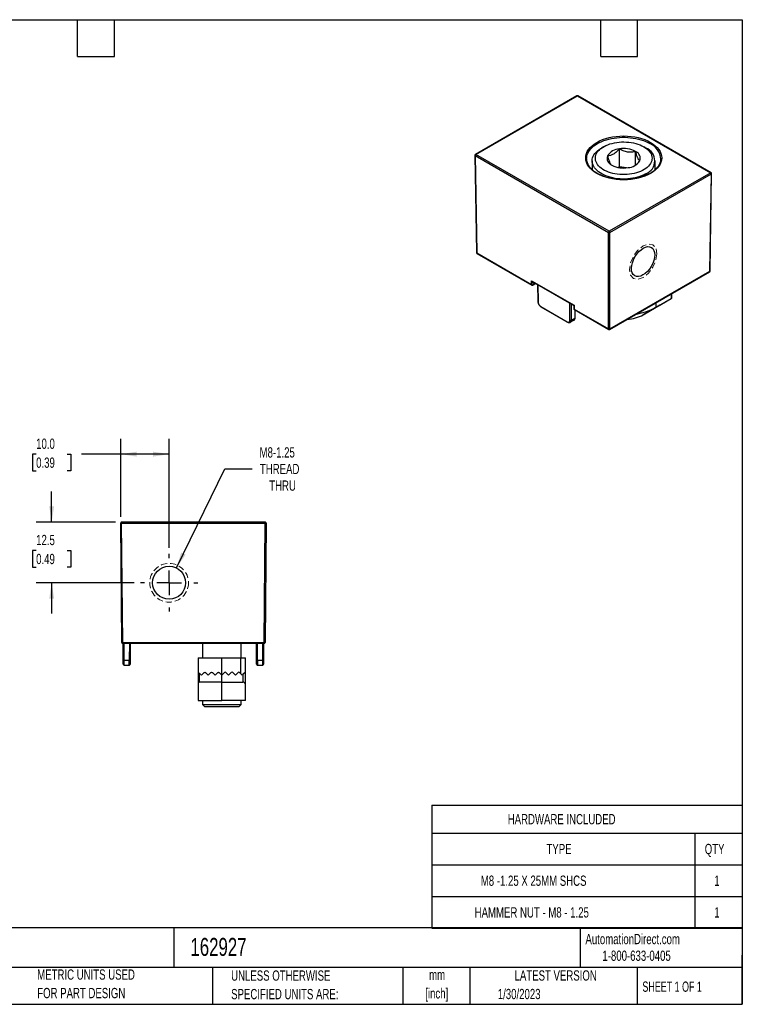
# Model space of a CAD drawing. Header units: millimetres. Extents: x 6 to 273, y 6 to 210.
# Tile 2 of 2: x 124 to 273, y 6 to 210. Entities that reach past the tile are written whole.
import ezdxf

# ---------------------------------------------------------------- set-up
doc = ezdxf.new("R2010")
doc.units = ezdxf.units.MM
doc.linetypes.add('CENTERX2', pattern=[20.32, 12.7, -2.54, 2.54, -2.54])
doc.linetypes.add('HIDDEN', pattern=[1.905, 1.27, -0.635])
doc.layers.add('CENTER', color=40, linetype='CENTERX2')
doc.layers.add('DIMENSIONS', color=140, linetype='Continuous', lineweight=25)
doc.layers.add('TEXT', color=140, linetype='Continuous', lineweight=25)
doc.styles.add('SLDTEXTSTYLE0', font='TXT', dxfattribs={"width": 0.7})
doc.styles.add('SLDTEXTSTYLE1', font='TXT', dxfattribs={"width": 0.65})
doc.dimstyles.new('SLDDIMSTYLE1', dxfattribs={"dimtxt": 2.158008, "dimasz": 3.302, "dimexe": 0, "dimexo": 0.0625, "dimgap": 0.539502, "dimtad": 0, "dimtih": 1, "dimtoh": 1, "dimrnd": 1e-09, "dimzin": 4, "dimdsep": 46, "dimtxsty": 'SLDTEXTSTYLE0', "dimsah": 1, "dimcen": 0.09, "dimadec": 0, "dimazin": 1, "dimtfac": 1, "dimtofl": 0, "dimtmove": 0, "dimatfit": 3, "dimfxl": 0, "dimfrac": 2, "dimtolj": 1, "dimtzin": 12, "dimarcsym": 0})
doc.dimstyles.new('SLDDIMSTYLE2', dxfattribs={"dimtxt": 2.158008, "dimasz": 3.302, "dimexe": 0, "dimexo": 0.0625, "dimgap": 0.539502, "dimtad": 0, "dimtih": 1, "dimtoh": 1, "dimrnd": 1e-09, "dimzin": 12, "dimdsep": 46, "dimtxsty": 'SLDTEXTSTYLE0', "dimsah": 1, "dimcen": 0.09, "dimadec": 0, "dimazin": 3, "dimtfac": 1, "dimtmove": 0, "dimatfit": 0, "dimfxl": 0, "dimfrac": 2, "dimtolj": 1, "dimtzin": 12, "dimarcsym": 0})
doc.dimstyles.new('SLDDIMSTYLE3', dxfattribs={"dimtxt": 2.158008, "dimasz": 3.302, "dimexe": 0, "dimexo": 0.0625, "dimgap": 0.539502, "dimtad": 0, "dimtih": 1, "dimtoh": 1, "dimrnd": 1e-09, "dimzin": 12, "dimdsep": 46, "dimtxsty": 'SLDTEXTSTYLE0', "dimsah": 1, "dimcen": 0, "dimadec": 0, "dimazin": 3, "dimtfac": 1, "dimtofl": 0, "dimtmove": 0, "dimatfit": 3, "dimfxl": 0, "dimfrac": 2, "dimtolj": 1, "dimtzin": 12, "dimarcsym": 0})

# ---------------------------------------------------------------- blocks, each defined once
blk = doc.blocks.new('SW_NOTE_0')
at = {"layer": 'TEXT', "color": 0, "char_height": 2.117, "attachment_point": 2, "style": 'SLDTEXTSTYLE0'}
for s, insert in [('mm', (2.84, 2.73)), ('[inch]', (2.76, -1.09))]:
    blk.add_mtext(s, dxfattribs=dict(at, insert=insert))
blk = doc.blocks.new('SW_NOTE_0_1')
at = {"layer": 'TEXT', "color": 0, "char_height": 2.1167, "attachment_point": 1, "style": 'SLDTEXTSTYLE0'}
for s, insert in [('UNLESS OTHERWISE', (0, 2.73)), ('SPECIFIED UNITS ARE:', (0, -1.09))]:
    blk.add_mtext(s, dxfattribs=dict(at, insert=insert))
blk = doc.blocks.new('SW_NOTE_0_5')
at = {"layer": 'TEXT', "color": 0, "char_height": 2.1167, "attachment_point": 1, "style": 'SLDTEXTSTYLE0'}
for s, insert in [('METRIC UNITS USED', (0, 2.73)), ('FOR PART DESIGN', (0, -1.09))]:
    blk.add_mtext(s, dxfattribs=dict(at, insert=insert))
blk = doc.blocks.new('SW_TABLEANNOTATION_0')
at = {"layer": 'TEXT', "color": 0}
for p, q in [((0, 0), (0, -5.76)), ((0, 0), (54.28, 0)), ((54.28, 0), (64.04, 0)), ((64.04, 0), (64.04, -5.76)), ((0, -5.76), (0, -12.3)), ((0, -5.76), (54.28, -5.76)), ((54.28, -5.76), (54.28, -12.3)), ((54.28, -5.76), (64.04, -5.76)), ((64.04, -5.76), (64.04, -12.3)), ((0, -12.3), (0, -18.85)), ((0, -12.3), (54.28, -12.3)), ((54.28, -12.3), (54.28, -18.85)), ((54.28, -12.3), (64.04, -12.3)), ((64.04, -12.3), (64.04, -18.85)), ((0, -18.85), (0, -25.39)), ((0, -18.85), (54.28, -18.85)), ((54.28, -18.85), (54.28, -25.39)), ((54.28, -18.85), (64.04, -18.85)), ((64.04, -18.85), (64.04, -25.39)), ((0, -25.39), (54.28, -25.39)), ((54.28, -25.39), (64.04, -25.39))]:
    blk.add_line(p, q, dxfattribs=at)
at = {"layer": 'TEXT', "color": 0, "attachment_point": 1, "style": 'SLDTEXTSTYLE0'}
for s, insert, char_height in [('HARDWARE INCLUDED', (15.67, -1.82), 2.1167), ('TYPE', (23.66, -7.98), 2.117), ('QTY', (56.31, -7.98), 2.117), ('M8 -1.25 X 25MM SHCS', (10.11, -14.52), 2.1167), ('1', (58.27, -14.52), 2.12), ('HAMMER NUT - M8 - 1.25', (8.85, -21.06), 2.1167), ('1', (58.27, -21.06), 2.12)]:
    blk.add_mtext(s, dxfattribs=dict(at, insert=insert, char_height=char_height))
blk = doc.blocks.new('_D_2')
at = {"layer": 'DIMENSIONS'}
for p, q in [((130.58, 105.85), (130.58, 112.2)), ((143.75, 105.85), (127.41, 105.85)), ((127.38, 100.01), (126.65, 100.01)), ((126.65, 100.01), (126.65, 96.59)), ((133.79, 100.01), (134.52, 100.01)), ((134.52, 100.01), (134.52, 96.59)), ((126.65, 96.59), (127.38, 96.59)), ((134.52, 96.59), (133.79, 96.59)), ((147.6, 93.35), (127.41, 93.35)), ((130.58, 93.35), (130.58, 87))]:
    blk.add_line(p, q, dxfattribs=at)
for points in [[(130.58, 105.85), (131.09, 109.15), (130.08, 109.15)], [(130.58, 93.35), (130.08, 90.05), (131.09, 90.05)]]:
    blk.add_solid(points, dxfattribs=at)
at = {"layer": 'DIMENSIONS', "char_height": 2.117, "attachment_point": 1, "style": 'SLDTEXTSTYLE0'}
for s, insert in [('12.5', (127.38, 103.23)), ('0.49', (127.38, 99.31))]:
    blk.add_mtext(s, dxfattribs=dict(at, insert=insert))
blk = doc.blocks.new('_D_3')
at = {"layer": 'DIMENSIONS'}
for p, q in [((144.82, 106.92), (144.82, 123.06)), ((154.81, 100.56), (154.81, 123.06)), ((127.38, 119.89), (126.65, 119.89)), ((126.65, 119.89), (126.65, 116.46)), ((133.79, 119.89), (134.52, 119.89)), ((134.52, 119.89), (134.52, 116.46)), ((144.82, 119.89), (136.72, 119.89)), ((154.81, 119.89), (144.82, 119.89)), ((126.65, 116.46), (127.38, 116.46)), ((134.52, 116.46), (133.79, 116.46))]:
    blk.add_line(p, q, dxfattribs=at)
for points in [[(144.82, 119.89), (148.12, 119.38), (148.12, 120.4)], [(154.81, 119.89), (151.51, 120.4), (151.51, 119.38)]]:
    blk.add_solid(points, dxfattribs=at)
at = {"layer": 'DIMENSIONS', "char_height": 2.117, "attachment_point": 1, "style": 'SLDTEXTSTYLE0'}
for s, insert in [('10.0', (127.38, 123.1)), ('0.39', (127.38, 119.19))]:
    blk.add_mtext(s, dxfattribs=dict(at, insert=insert))
blk = doc.blocks.new('_D_4')
at = {"layer": 'DIMENSIONS'}
for p, q in [((156.31, 96.4), (166.32, 116.87)), ((166.32, 116.87), (171.96, 116.87))]:
    blk.add_line(p, q, dxfattribs=at)
blk.add_solid([(156.31, 96.4), (158.21, 99.14), (157.3, 99.59)], dxfattribs=at)
at = {"layer": 'DIMENSIONS', "char_height": 2.117, "attachment_point": 1, "style": 'SLDTEXTSTYLE0'}
for s, insert in [('M8-1.25', (173.47, 121.31)), ('THREAD', (173.54, 117.89)), ('THRU', (175.46, 114.46))]:
    blk.add_mtext(s, dxfattribs=dict(at, insert=insert))
blk = doc.blocks.new('SW_CENTERMARKSYMBOL_0')
at = {"layer": 'CENTER', "color": 0}
for p, q in [((0, 5.08), (0, 5.94)), ((0, 0), (0, 2.54)), ((-5.08, 0), (-5.94, 0)), ((0, 0), (-2.54, 0)), ((0, 0), (0, -2.54)), ((0, 0), (2.54, 0)), ((5.08, 0), (5.94, 0)), ((0, -5.08), (0, -5.94))]:
    blk.add_line(p, q, dxfattribs=at)

msp = doc.modelspace()

# ---------------------------------------------------------------- linework, layer by layer
for p, q in [((238.921, 193.845), (217.993, 181.763)), ((218.093, 181.753), (239.021, 193.835)), ((239.021, 193.835), (266.525, 177.957)), ((266.625, 177.967), (239.121, 193.845)), ((244.444, 183.333), (243.984, 183.067)), ((253.178, 183.067), (252.719, 183.333)), ((217.893, 181.587), (218.197, 161.5)), ((217.952, 181.507), (245.456, 165.629)), ((217.952, 181.507), (218.256, 161.42)), ((245.597, 165.876), (218.093, 181.753)), ((247.685, 179.202), (247.685, 182.877)), ((251.031, 179.567), (251.031, 182.359)), ((240.957, 180.694), (240.944, 180.812)), ((242.081, 180.414), (242.081, 178.609)), ((247.685, 179.202), (247.435, 179.058)), ((249.163, 178.974), (247.685, 179.202)), ((255.081, 178.611), (255.081, 180.414)), ((256.219, 180.812), (256.213, 180.755)), ((266.525, 177.957), (245.597, 165.876)), ((245.739, 165.629), (266.667, 177.711)), ((266.363, 157.624), (266.667, 177.711)), ((266.422, 157.704), (266.725, 177.791)), ((245.456, 145.718), (245.456, 165.629)), ((245.739, 145.718), (245.739, 165.629)), ((218.256, 161.42), (229.593, 154.875)), ((218.297, 161.33), (229.634, 154.785)), ((245.697, 145.628), (266.322, 157.534)), ((245.739, 145.718), (266.363, 157.624)), ((229.587, 155.688), (238.355, 150.626)), ((229.593, 154.875), (229.587, 155.688)), ((229.727, 155.541), (238.297, 150.593)), ((229.834, 154.785), (230.435, 155.132)), ((229.876, 154.877), (229.871, 155.458)), ((230.377, 155.166), (229.876, 154.877)), ((230.798, 154.922), (230.851, 151.432)), ((230.856, 154.889), (230.91, 151.352)), ((258.375, 152.946), (258.375, 151.979)), ((258.521, 152.063), (258.521, 153.031)), ((231.48, 150.38), (236.94, 147.229)), ((237.501, 147.547), (237.501, 151.053)), ((237.784, 147.547), (237.784, 150.89)), ((238.297, 150.593), (238.303, 149.895)), ((238.355, 150.626), (238.361, 149.813)), ((256.041, 150.631), (252.612, 148.651)), ((255.299, 150.203), (258.375, 151.979)), ((255.299, 150.203), (255.299, 151.17)), ((256.041, 150.631), (258.375, 151.979)), ((231.522, 150.29), (236.982, 147.138)), ((238.361, 149.813), (245.456, 145.718)), ((238.403, 149.723), (245.497, 145.628)), ((238.531, 149.649), (238.506, 147.964)), ((238.565, 148.044), (238.588, 149.616)), ((251.215, 148.812), (251.215, 148.813)), ((252.612, 148.651), (255.299, 150.203)), ((237.574, 147.094), (238.302, 147.515)), ((237.784, 147.547), (238.506, 147.964)), ((145.015, 105.848), (145.015, 105.648)), ((174.612, 105.848), (145.015, 105.848)), ((174.612, 105.648), (174.612, 105.848)), ((145.03, 81.046), (144.815, 105.646)), ((145.015, 105.646), (145.015, 105.648)), ((145.015, 105.646), (174.612, 105.646)), ((145.23, 81.046), (145.015, 105.646)), ((174.397, 81.046), (174.612, 105.646)), ((174.812, 105.646), (174.597, 81.046)), ((174.612, 105.648), (174.612, 105.646)), ((145.23, 81.046), (174.397, 81.046)), ((145.23, 80.848), (145.23, 81.046)), ((145.23, 80.848), (174.397, 80.848)), ((145.353, 77.339), (145.322, 80.848)), ((145.553, 77.339), (145.522, 80.848)), ((146.605, 80.848), (146.574, 77.339)), ((146.805, 80.848), (146.774, 77.339)), ((161.683, 80.848), (161.683, 77.848)), ((169.683, 77.848), (169.683, 80.848)), ((172.853, 77.339), (172.822, 80.848)), ((173.053, 77.339), (173.022, 80.848)), ((174.105, 80.848), (174.074, 77.339)), ((174.305, 80.848), (174.274, 77.339)), ((174.397, 80.848), (174.397, 81.046)), ((145.553, 77.339), (146.574, 77.339)), ((160.833, 77.848), (165.683, 77.848)), ((160.833, 77.848), (160.833, 74.898)), ((165.683, 74.248), (165.683, 77.848)), ((165.683, 77.848), (169.533, 77.848)), ((169.533, 77.848), (169.533, 74.598)), ((169.533, 77.848), (170.533, 77.848)), ((170.533, 74.898), (170.533, 77.848)), ((173.053, 77.339), (174.074, 77.339)), ((145.56, 76.348), (146.567, 76.348)), ((146.567, 76.348), (146.568, 76.385)), ((173.06, 76.348), (174.067, 76.348)), ((174.068, 76.385), (174.067, 76.348)), ((160.833, 74.898), (160.833, 72.6)), ((161.092, 74.64), (160.833, 74.898)), ((161.092, 72.848), (161.092, 74.64)), ((162.042, 74.807), (161.483, 74.248)), ((162.883, 74.248), (162.325, 74.807)), ((163.442, 74.807), (162.883, 74.248)), ((164.283, 74.248), (163.725, 74.807)), ((164.842, 74.807), (164.283, 74.248)), ((165.683, 74.248), (165.125, 74.807)), ((166.242, 74.807), (165.683, 74.248)), ((165.683, 72.848), (165.683, 74.248)), ((167.083, 74.248), (166.525, 74.807)), ((167.642, 74.807), (167.083, 74.248)), ((168.483, 74.248), (167.925, 74.807)), ((169.042, 74.807), (168.483, 74.248)), ((169.883, 74.248), (169.325, 74.807)), ((169.883, 74.248), (170.033, 74.398)), ((170.533, 74.898), (170.033, 74.398)), ((170.033, 74.398), (170.033, 72.848)), ((170.533, 72.348), (170.533, 74.898)), ((165.683, 72.848), (161.092, 72.848)), ((165.683, 69.048), (165.683, 72.848)), ((165.683, 72.848), (170.033, 72.848)), ((170.533, 69.048), (170.533, 72.348)), ((160.833, 69.048), (165.683, 69.048)), ((161.683, 69.048), (161.683, 68.256)), ((161.683, 68.256), (162.191, 67.748)), ((161.683, 68.256), (169.683, 68.256)), ((165.683, 67.748), (162.191, 67.748)), ((170.533, 69.048), (165.683, 69.048)), ((169.175, 67.748), (165.683, 67.748)), ((169.175, 67.748), (169.683, 68.256)), ((169.683, 68.256), (169.683, 69.048))]:
    msp.add_line(p, q)
at = {"flags": 128}
for points in [[(240.944, 180.812), (240.949, 181.031), (240.991, 181.36), (241.077, 181.686), (241.204, 182.008), (241.372, 182.323), (241.581, 182.63), (241.828, 182.927), (242.114, 183.212), (242.436, 183.485), (242.792, 183.742), (243.18, 183.984), (243.599, 184.208), (244.046, 184.414), (244.518, 184.6), (245.012, 184.765), (245.527, 184.908), (246.059, 185.028), (246.604, 185.125), (247.161, 185.199), (247.726, 185.248), (248.296, 185.273), (248.867, 185.273), (249.436, 185.248), (250.001, 185.199), (250.558, 185.125), (251.104, 185.028), (251.636, 184.908), (252.15, 184.765), (252.645, 184.6), (253.117, 184.414), (253.563, 184.208), (253.982, 183.984)], [(253.178, 177.761), (252.788, 177.554), (252.37, 177.365), (251.927, 177.197), (251.461, 177.05), (250.977, 176.926), (250.476, 176.825), (249.963, 176.748), (249.441, 176.695), (248.913, 176.667), (248.382, 176.664), (247.854, 176.686), (247.329, 176.732), (246.814, 176.803), (246.31, 176.899), (245.821, 177.017), (245.35, 177.158), (244.901, 177.321), (244.477, 177.505), (244.08, 177.707), (243.713, 177.928), (243.378, 178.166), (243.078, 178.418), (242.814, 178.684), (242.589, 178.961), (242.404, 179.248), (242.259, 179.542), (242.157, 179.842), (242.098, 180.147), (242.082, 180.453), (242.109, 180.758), (242.179, 181.062), (242.292, 181.361), (242.446, 181.654), (242.641, 181.938), (242.876, 182.213), (243.149, 182.475), (243.458, 182.724), (243.801, 182.957), (243.984, 183.067)], [(252.718, 183.333), (253.058, 183.119), (253.365, 182.889), (253.637, 182.644), (253.871, 182.387), (254.066, 182.119), (254.221, 181.843), (254.334, 181.559), (254.404, 181.272), (254.431, 180.981), (254.415, 180.691), (254.355, 180.402), (254.253, 180.118), (254.109, 179.84), (253.924, 179.569), (253.699, 179.309), (253.437, 179.061), (253.138, 178.827), (252.806, 178.609), (252.442, 178.408), (252.05, 178.226), (251.633, 178.064), (251.192, 177.923), (250.733, 177.805), (250.257, 177.709), (249.769, 177.638), (249.272, 177.592), (248.77, 177.57), (248.267, 177.573), (247.766, 177.601), (247.271, 177.654), (246.786, 177.731), (246.314, 177.832), (245.858, 177.956), (245.423, 178.102), (245.012, 178.27), (244.627, 178.457), (244.271, 178.662), (243.947, 178.884), (243.657, 179.122), (243.404, 179.373), (243.189, 179.636), (243.014, 179.908), (242.88, 180.189), (242.788, 180.474), (242.74, 180.764), (242.734, 181.054), (242.772, 181.344), (242.853, 181.631), (242.976, 181.912), (243.141, 182.187), (243.346, 182.452), (243.59, 182.707), (243.871, 182.948), (244.187, 183.174), (244.535, 183.384), (244.913, 183.576), (245.318, 183.748), (245.748, 183.9), (246.198, 184.029), (246.666, 184.136), (247.148, 184.219), (247.641, 184.278), (248.141, 184.313), (248.644, 184.322), (249.147, 184.306), (249.645, 184.266), (250.136, 184.201), (250.615, 184.112), (251.079, 183.999), (251.524, 183.864), (251.948, 183.707), (252.347, 183.53), (252.718, 183.333)], [(240.95, 180.687), (240.949, 180.701), (240.944, 180.812)], [(172.86, 76.546), (172.864, 76.507), (172.874, 76.473)]]:
    msp.add_lwpolyline(points, dxfattribs=at)
at = {"color": 7, "linetype": 'HIDDEN', "lineweight": 18, "flags": 128}
msp.add_lwpolyline([(255.441, 161.251), (255.225, 159.877), (254.612, 158.464), (253.695, 157.226), (252.612, 156.352), (251.53, 155.976), (250.612, 156.155), (249.999, 156.86), (249.784, 157.986), (249.999, 159.36), (250.612, 160.774), (251.53, 162.011), (252.612, 162.885), (253.695, 163.261), (254.612, 163.083), (255.225, 162.377), (255.441, 161.251)], dxfattribs=at)
at = {"color": 7, "linetype": 'HIDDEN', "lineweight": 18}
msp.add_circle((154.813, 93.348), 4, dxfattribs=at)
msp.add_circle((154.813, 93.348), 3.4)
for centre, radius, start, end in [((238.963, 193.753), 0.101, 54.35177, 114.33777), ((239.08, 193.753), 0.101, 65.69288, 125.61758), ((248.592, 177.665), 5.29, 62.54331, 99.87062), ((252.161, 180.414), 2.841, 290.96198, 69.02189), ((252.508, 180.577), 3.712, 2.67482, 66.61032), ((217.992, 181.598), 0.0997, 186.36384, 246.01805), ((218.259, 181.494), 0.307, 122.60548, 177.39452), ((218.139, 181.508), 0.187, 179.99952, 180.43441), ((218.035, 181.672), 0.1, 54.34598, 114.4041), ((246.666, 180.953), 1.519, 160.38914, 249.40778), ((247.89, 179.693), 3.191, 93.68771, 146.30691), ((250.497, 180.937), 1.519, 340.38914, 69.40778), ((248.571, 184.225), 5.29, 242.54331, 279.87062), ((249.273, 182.198), 3.191, 273.68771, 326.30691), ((266.584, 177.875), 0.101, 65.72102, 125.64308), ((266.36, 177.698), 0.307, 2.60548, 57.39452), ((266.626, 177.802), 0.0997, 293.98195, 353.63616), ((266.479, 177.712), 0.187, 359.56559, 0.00048), ((245.763, 165.617), 0.307, 122.58058, 177.70812), ((245.597, 165.897), 0.303, 242.16342, 297.83658), ((245.432, 165.617), 0.307, 2.60548, 57.39452), ((245.551, 165.631), 0.187, 359.56559, 0.00048), ((218.296, 161.511), 0.0997, 186.36384, 246.01805), ((218.355, 161.411), 0.0998, 174.88317, 234.47604), ((266.264, 157.615), 0.0998, 305.52396, 5.11683), ((266.322, 157.715), 0.0997, 293.98195, 353.63616), ((229.733, 155.146), 0.305, 242.67333, 297.9028), ((229.692, 154.866), 0.0998, 174.88202, 234.48941), ((229.778, 154.866), 0.0985, 304.9098, 6.30832), ((230.95, 151.443), 0.0997, 186.36384, 246.01805), ((231.58, 150.372), 0.0998, 174.88317, 234.47604), ((238.403, 149.905), 0.101, 185.88614, 245.49754), ((238.461, 149.805), 0.0998, 174.88317, 234.47604), ((248.842, 155.652), 7.951, 273.39522, 298.30316), ((249.366, 160.927), 12.256, 278.67751, 298.95092), ((237.04, 147.22), 0.0998, 174.88497, 234.45514), ((237.642, 147.814), 0.303, 242.16342, 297.83658), ((238.465, 148.055), 0.0997, 293.98195, 353.63616), ((245.597, 145.985), 0.303, 242.16342, 297.83658), ((245.555, 145.709), 0.0998, 174.88202, 234.48941), ((245.639, 145.709), 0.0998, 305.42057, 5.12571), ((145.015, 105.648), 0.2, 90, 180.5), ((174.612, 105.648), 0.2, 359.5, 90), ((144.915, 111.376), 5.731, 269.0002, 270.9998), ((174.712, 111.376), 5.731, 269.0002, 270.9998), ((145.13, 86.776), 5.731, 269.0002, 270.9998), ((145.23, 81.048), 0.2, 180.5, 270), ((174.497, 86.776), 5.731, 269.0002, 270.9998), ((174.397, 81.048), 0.2, 270, 359.5), ((145.453, 83.069), 5.731, 269.0002, 270.9998), ((146.674, 83.069), 5.731, 269.0002, 270.9998), ((172.953, 83.069), 5.731, 269.0002, 270.9998), ((174.174, 83.069), 5.731, 269.0002, 270.9998), ((145.56, 76.548), 0.2, 180.5, 220.86694), ((145.56, 76.548), 0.2, 236.24994, 270), ((146.567, 76.548), 0.2, 270, 303.75006), ((146.567, 76.548), 0.2, 319.13306, 359.5), ((173.06, 76.548), 0.2, 221.90877, 270), ((174.067, 76.548), 0.2, 270, 303.75006), ((174.067, 76.548), 0.2, 319.13306, 359.5), ((166.383, 74.665), 0.2, 45, 135), ((167.783, 74.665), 0.2, 45, 135), ((169.183, 74.665), 0.2, 45, 135), ((170.033, 72.348), 0.5, 0, 90)]:
    msp.add_arc(centre, radius, start, end)
msp.add_ellipse((252.591, 159.631), major_axis=(1.722, 2.932), ratio=0.572322)
for centre, major_axis, ratio, start_param, end_param in [((229.728, 155.771), (-0.142, 0.244), 0.5798482, 1.5729186, 2.3496714), ((238.496, 150.709), (0.199, 0.116), 0.0037081, 3.1437149, 3.9204677), ((258.021, 151.775), (0.5, 0.289), 0.0000704, 5.4977465, 7.0685428)]:
    msp.add_ellipse(centre, major_axis=major_axis, ratio=ratio, start_param=start_param, end_param=end_param)
for points, knots in [([(239.121, 193.844), (239.119, 193.846), (239.101, 193.858), (239.058, 193.871), (238.993, 193.872), (238.943, 193.862), (238.923, 193.845), (238.922, 193.844)], [0, 0, 0, 0, 0.03203733, 0.31578986, 0.63001618, 0.97089314, 1, 1, 1, 1]), ([(243.039, 177.827), (241.569, 178.676), (240.743, 179.827), (240.743, 182.227), (241.569, 183.378), (244.509, 185.075), (246.503, 185.552), (250.66, 185.552), (252.654, 185.075), (254.124, 184.226)], [0, 0, 0, 0, 0.25, 0.25, 0.5, 0.5, 0.75, 0.75, 1, 1, 1, 1]), ([(254.124, 184.226), (255.593, 183.378), (256.419, 182.227), (256.419, 179.827), (255.593, 178.676), (252.654, 176.979), (250.66, 176.502), (246.503, 176.502), (244.509, 176.979), (243.039, 177.827)], [0, 0, 0, 0, 0.25, 0.25, 0.5, 0.5, 0.75, 0.75, 1, 1, 1, 1]), ([(217.994, 181.762), (217.975, 181.749), (217.936, 181.722), (217.903, 181.659), (217.89, 181.612), (217.894, 181.588), (217.894, 181.587)], [0, 0, 0, 0, 0.32526337, 0.66210648, 0.98712396, 1, 1, 1, 1]), ([(247.685, 182.877), (247.493, 182.656), (247.298, 182.449), (246.994, 182.173), (246.89, 182.086), (246.68, 181.928), (246.571, 181.855), (246.251, 181.669), (246.04, 181.585), (245.626, 181.482), (245.428, 181.463), (245.235, 181.463)], [0, 0, 0, 0, 0.25, 0.25, 0.375, 0.375, 0.5, 0.5, 0.75, 0.75, 1, 1, 1, 1]), ([(245.235, 181.463), (245.305, 181.201), (245.377, 180.953), (245.488, 180.613), (245.526, 180.504), (245.603, 180.302), (245.643, 180.206), (245.76, 179.952), (245.837, 179.824), (245.989, 179.633), (246.061, 179.572), (246.132, 179.531)], [0, 0, 0, 0, 0.25, 0.25, 0.375, 0.375, 0.5, 0.5, 0.75, 0.75, 1, 1, 1, 1]), ([(251.031, 182.359), (250.769, 182.289), (250.502, 182.237), (250.087, 182.2), (249.946, 182.195), (249.658, 182.203), (249.51, 182.216), (249.072, 182.283), (248.785, 182.365), (248.218, 182.588), (247.948, 182.725), (247.685, 182.877)], [0, 0, 0, 0, 0.25, 0.25, 0.375, 0.375, 0.5, 0.5, 0.75, 0.75, 1, 1, 1, 1]), ([(251.927, 180.428), (251.857, 180.468), (251.786, 180.528), (251.674, 180.667), (251.637, 180.722), (251.56, 180.851), (251.52, 180.927), (251.402, 181.179), (251.326, 181.382), (251.174, 181.845), (251.101, 182.096), (251.031, 182.359)], [0, 0, 0, 0, 0.25, 0.25, 0.375, 0.375, 0.5, 0.5, 0.75, 0.75, 1, 1, 1, 1]), ([(256.213, 180.755), (256.206, 180.652), (256.192, 180.443), (256.117, 180.143), (255.997, 179.815), (255.817, 179.469), (255.557, 179.096), (255.232, 178.733), (254.84, 178.383), (254.393, 178.056), (253.949, 177.788), (253.553, 177.584), (253.22, 177.432), (252.885, 177.293), (252.508, 177.155), (252.013, 176.998), (251.376, 176.833), (250.678, 176.699), (249.994, 176.609), (249.373, 176.557), (248.654, 176.531), (247.857, 176.548), (247.001, 176.624), (246.2, 176.747), (245.507, 176.901), (244.927, 177.065), (244.467, 177.221), (244.092, 177.368), (243.802, 177.495), (243.53, 177.625), (243.219, 177.788), (242.825, 178.022), (242.396, 178.324), (242.031, 178.639), (241.748, 178.934), (241.534, 179.196), (241.358, 179.458), (241.206, 179.734), (241.078, 180.041), (240.982, 180.367), (240.965, 180.592), (240.957, 180.694)], [0, 0, 0, 0, 0.0244345, 0.049428, 0.0705241, 0.1003774, 0.1305983, 0.1612283, 0.1923685, 0.2240253, 0.2540358, 0.2746026, 0.2920813, 0.3082323, 0.3270979, 0.3488375, 0.3800499, 0.4157515, 0.4420551, 0.4690244, 0.4953073, 0.5334297, 0.5700028, 0.6050233, 0.6384884, 0.6641337, 0.6871544, 0.7063637, 0.7217635, 0.7335923, 0.7513626, 0.7755922, 0.806082, 0.8384971, 0.8601597, 0.8818605, 0.9037939, 0.9235984, 0.9477647, 0.9762856, 1, 1, 1, 1]), ([(250.954, 179.505), (251.083, 179.605), (251.317, 179.785), (251.64, 180.105), (251.831, 180.32), (251.927, 180.428)], [0, 0, 0, 0, 0.3828884, 0.6900309, 1, 1, 1, 1]), ([(266.725, 177.791), (266.725, 177.794), (266.726, 177.817), (266.716, 177.862), (266.685, 177.919), (266.651, 177.956), (266.627, 177.965), (266.625, 177.966)], [0, 0, 0, 0, 0.0456787, 0.3252584, 0.6348637, 0.9707277, 1, 1, 1, 1]), ([(218.197, 161.5), (218.198, 161.484), (218.201, 161.45), (218.216, 161.42), (218.224, 161.403)], [0, 0, 0, 0, 0.46536519, 1, 1, 1, 1]), ([(218.224, 161.403), (218.239, 161.382), (218.259, 161.353), (218.289, 161.335), (218.297, 161.33)], [0, 0, 0, 0, 0.7259288, 1, 1, 1, 1]), ([(266.321, 157.534), (266.34, 157.548), (266.379, 157.575), (266.414, 157.637), (266.419, 157.682), (266.421, 157.704)], [0, 0, 0, 0, 0.3353462, 0.6820943, 1, 1, 1, 1]), ([(229.635, 154.785), (229.636, 154.784), (229.655, 154.772), (229.698, 154.759), (229.763, 154.758), (229.812, 154.768), (229.832, 154.785), (229.834, 154.786)], [0, 0, 0, 0, 0.03223993, 0.31593307, 0.63009362, 0.97089923, 1, 1, 1, 1]), ([(230.851, 151.432), (230.863, 151.326), (230.886, 151.115), (231.041, 150.775), (231.262, 150.475), (231.435, 150.352), (231.522, 150.29)], [0, 0, 0, 0, 0.2501731, 0.5000034, 0.7498399, 1, 1, 1, 1]), ([(230.91, 151.352), (230.912, 151.181), (230.975, 150.978), (231.186, 150.619), (231.333, 150.466), (231.48, 150.38)], [0, 0, 0, 0, 0.5, 0.5, 1, 1, 1, 1]), ([(238.303, 149.895), (238.304, 149.879), (238.306, 149.844), (238.321, 149.813), (238.329, 149.796)], [0, 0, 0, 0, 0.47267991, 1, 1, 1, 1]), ([(238.329, 149.796), (238.344, 149.775), (238.365, 149.747), (238.395, 149.729), (238.403, 149.724)], [0, 0, 0, 0, 0.72592876, 1, 1, 1, 1]), ([(236.94, 147.229), (237.088, 147.143), (237.233, 147.128), (237.441, 147.246), (237.501, 147.378), (237.501, 147.547)], [0, 0, 0, 0, 0.5, 0.5, 1, 1, 1, 1]), ([(236.982, 147.138), (237.034, 147.112), (237.138, 147.06), (237.298, 147.032), (237.451, 147.039), (237.537, 147.078), (237.58, 147.098)], [0, 0, 0, 0, 0.2442834, 0.4936175, 0.7461695, 1, 1, 1, 1]), ([(237.577, 147.096), (237.636, 147.145), (237.754, 147.243), (237.774, 147.445), (237.784, 147.547)], [0, 0, 0, 0, 0.4997828, 1, 1, 1, 1]), ([(238.295, 147.511), (238.334, 147.538), (238.411, 147.593), (238.495, 147.72), (238.552, 147.87), (238.56, 147.986), (238.565, 148.044)], [0, 0, 0, 0, 0.25357, 0.5059752, 0.7553744, 1, 1, 1, 1]), ([(238.296, 147.512), (238.355, 147.561), (238.474, 147.66), (238.495, 147.862), (238.506, 147.964)], [0, 0, 0, 0, 0.4972778, 1, 1, 1, 1]), ([(245.498, 145.628), (245.499, 145.627), (245.518, 145.615), (245.561, 145.601), (245.626, 145.6), (245.675, 145.611), (245.695, 145.627), (245.697, 145.628)], [0, 0, 0, 0, 0.03223993, 0.31593307, 0.63009362, 0.97089923, 1, 1, 1, 1]), ([(145.36, 76.546), (145.36, 76.546), (145.359, 76.631), (145.356, 76.925), (145.354, 77.13), (145.353, 77.339)], [0, 0, 0, 0, 0.5, 0.5, 1, 1, 1, 1]), ([(145.56, 76.348), (145.559, 76.349), (145.559, 76.351), (145.559, 76.367), (145.558, 76.395), (145.558, 76.437), (145.557, 76.494), (145.557, 76.567), (145.556, 76.656), (145.556, 76.764), (145.555, 76.888), (145.554, 77.027), (145.553, 77.179), (145.553, 77.285), (145.553, 77.339)], [0, 0, 0, 0, 0.06276291, 0.12920552, 0.19937338, 0.27328086, 0.3509218, 0.43230271, 0.51749884, 0.60641676, 0.69908231, 0.7955499, 0.89582356, 1, 1, 1, 1]), ([(146.568, 76.385), (146.568, 76.394), (146.569, 76.421), (146.57, 76.624), (146.572, 76.948), (146.573, 77.209), (146.574, 77.339)], [0, 0, 0, 0, 0.14469586, 0.42979724, 0.71489862, 1, 1, 1, 1]), ([(146.774, 77.339), (146.772, 77.13), (146.77, 76.925), (146.768, 76.631), (146.767, 76.546), (146.767, 76.546)], [0, 0, 0, 0, 0.5, 0.5, 1, 1, 1, 1]), ([(172.86, 76.546), (172.86, 76.546), (172.859, 76.631), (172.856, 76.925), (172.854, 77.13), (172.853, 77.339)], [0, 0, 0, 0, 0.5, 0.5, 1, 1, 1, 1]), ([(173.053, 77.339), (173.054, 77.079), (173.055, 76.821), (173.057, 76.455), (173.058, 76.348), (173.06, 76.348)], [0, 0, 0, 0, 0.5, 0.5, 1, 1, 1, 1]), ([(174.074, 77.339), (174.073, 77.209), (174.072, 76.948), (174.07, 76.624), (174.069, 76.421), (174.068, 76.394), (174.068, 76.385)], [0, 0, 0, 0, 0.2851014, 0.5702028, 0.8553041, 1, 1, 1, 1]), ([(174.274, 77.339), (174.272, 77.13), (174.27, 76.925), (174.268, 76.631), (174.267, 76.546), (174.267, 76.546)], [0, 0, 0, 0, 0.5, 0.5, 1, 1, 1, 1]), ([(145.374, 76.473), (145.383, 76.455), (145.402, 76.419), (145.449, 76.382), (145.504, 76.363), (145.541, 76.366), (145.559, 76.368)], [0, 0, 0, 0, 0.2478368, 0.502534, 0.755675, 1, 1, 1, 1]), ([(146.567, 76.368), (146.585, 76.366), (146.623, 76.363), (146.677, 76.382), (146.724, 76.419), (146.743, 76.455), (146.752, 76.473)], [0, 0, 0, 0, 0.244325, 0.497466, 0.7521632, 1, 1, 1, 1]), ([(172.874, 76.473), (172.883, 76.455), (172.902, 76.419), (172.949, 76.382), (173.004, 76.363), (173.041, 76.366), (173.059, 76.368)], [0, 0, 0, 0, 0.2478368, 0.502534, 0.755675, 1, 1, 1, 1]), ([(174.067, 76.368), (174.085, 76.366), (174.123, 76.363), (174.177, 76.382), (174.224, 76.419), (174.243, 76.455), (174.252, 76.473)], [0, 0, 0, 0, 0.244325, 0.497466, 0.7521632, 1, 1, 1, 1]), ([(161.483, 74.248), (161.417, 74.314), (161.286, 74.445), (161.156, 74.575), (161.092, 74.64)], [0, 0, 0, 0, 0.5050472, 1, 1, 1, 1]), ([(162.042, 74.807), (162.08, 74.845), (162.131, 74.865), (162.235, 74.865), (162.286, 74.845), (162.325, 74.807)], [0, 0, 0, 0, 0.5, 0.5, 1, 1, 1, 1]), ([(163.442, 74.807), (163.479, 74.844), (163.531, 74.865), (163.636, 74.865), (163.687, 74.844), (163.725, 74.807)], [0, 0, 0, 0, 0.5, 0.5, 1, 1, 1, 1]), ([(164.842, 74.807), (164.879, 74.844), (164.931, 74.865), (165.035, 74.865), (165.087, 74.844), (165.125, 74.807)], [0, 0, 0, 0, 0.5, 0.5, 1, 1, 1, 1]), ([(161.092, 72.848), (161.003, 72.848), (160.934, 72.818), (160.85, 72.725), (160.833, 72.665), (160.833, 72.6)], [0, 0, 0, 0, 0.5, 0.5, 1, 1, 1, 1]), ([(160.833, 72.6), (160.833, 71.945), (160.833, 71.306), (160.833, 70.398), (160.833, 70.105), (160.833, 69.548), (160.833, 69.285), (160.833, 69.048)], [0, 0, 0, 0, 0.5, 0.5, 0.75, 0.75, 1, 1, 1, 1])]:
    msp.add_open_spline(points, degree=3, knots=knots)
at = {"layer": 'TEXT'}
for p, q in [((6.35, 209.55), (273.05, 209.55)), ((135.89, 201.93), (135.89, 209.55)), ((143.51, 201.93), (143.51, 209.55)), ((243.84, 201.93), (243.84, 209.55)), ((251.46, 201.93), (251.46, 209.55)), ((273.05, 209.55), (273.05, 6.35)), ((135.89, 201.93), (143.51, 201.93)), ((243.84, 201.93), (251.46, 201.93)), ((273.05, 22.126), (6.35, 22.126)), ((155.759, 22.126), (155.759, 13.97)), ((239.575, 22.126), (239.575, 13.97)), ((273.05, 6.35), (273.05, 16.51)), ((273.05, 13.97), (6.35, 13.97)), ((163.78, 13.97), (163.78, 6.35)), ((203.024, 13.97), (203.024, 6.35)), ((216.812, 13.97), (216.812, 6.35)), ((251.349, 13.97), (251.349, 6.35)), ((6.35, 6.35), (273.05, 6.35))]:
    msp.add_line(p, q, dxfattribs=at)

# ---------------------------------------------------------------- block references
at = {"layer": 'CENTER'}
msp.add_blockref('SW_CENTERMARKSYMBOL_0', (154.813, 93.348), dxfattribs=at)
at = {"layer": 'TEXT'}
for name, p in [('SW_TABLEANNOTATION_0', (208.993, 47.438)), ('SW_NOTE_0_5', (127.604, 10.822)), ('SW_NOTE_0_1', (167.608, 10.606)), ('SW_NOTE_0', (207.255, 10.756))]:
    msp.add_blockref(name, p, dxfattribs=at)

# ---------------------------------------------------------------- texts
for s, insert, char_height, attachment_point, style in [('AutomationDirect.com', (240.695, 20.877), 2.11667, 1, 'SLDTEXTSTYLE0'), ('162927', (159.208, 20.05), 3.7042, 1, 'SLDTEXTSTYLE0'), ('1-800-633-0405', (244.192, 17.437), 2.11667, 1, 'SLDTEXTSTYLE0'), ('LATEST VERSION', (234.552, 13.364), 2.11667, 2, 'SLDTEXTSTYLE0'), ('SHEET 1 OF 1', (252.441, 11.051), 2.11667, 1, 'SLDTEXTSTYLE1'), ('1/30/2023', (222.613, 9.532), 2.1167, 1, 'SLDTEXTSTYLE0')]:
    msp.add_mtext(s, dxfattribs=dict(at, insert=insert, char_height=char_height, attachment_point=attachment_point, style=style))

# ---------------------------------------------------------------- dimensions: what is measured, and where the dimension line sits
at = {"layer": 'DIMENSIONS'}
dim = msp.add_linear_dim(base=(144.815, 119.889), p1=(154.813, 99.288), p2=(144.815, 105.646), dimstyle='SLDDIMSTYLE1', dxfattribs=at)
dim.commit()
dim.dimension.update_dxf_attribs({"geometry": '_D_3', "text_midpoint": (130.585, 119.889), "dimtype": 160})
dim = msp.add_diameter_dim_2p(p1=(153.319, 90.294), p2=(156.307, 96.402), text='M8-1.25\\PTHREAD\\PTHRU', dimstyle='SLDDIMSTYLE3', override={"dimpost": '<>'}, dxfattribs=at)
dim.commit()
dim.dimension.update_dxf_attribs({"geometry": '_D_4', "text_midpoint": (179.4, 116.871), "dimtype": 163})
dim = msp.add_linear_dim(base=(130.585, 93.348), p1=(145.015, 105.848), p2=(148.873, 93.348), angle=90, dimstyle='SLDDIMSTYLE2', dxfattribs=at)
dim.commit()
dim.dimension.update_dxf_attribs({"geometry": '_D_2', "text_midpoint": (130.585, 100.015), "dimtype": 160})

doc.saveas('drawing.dxf')
